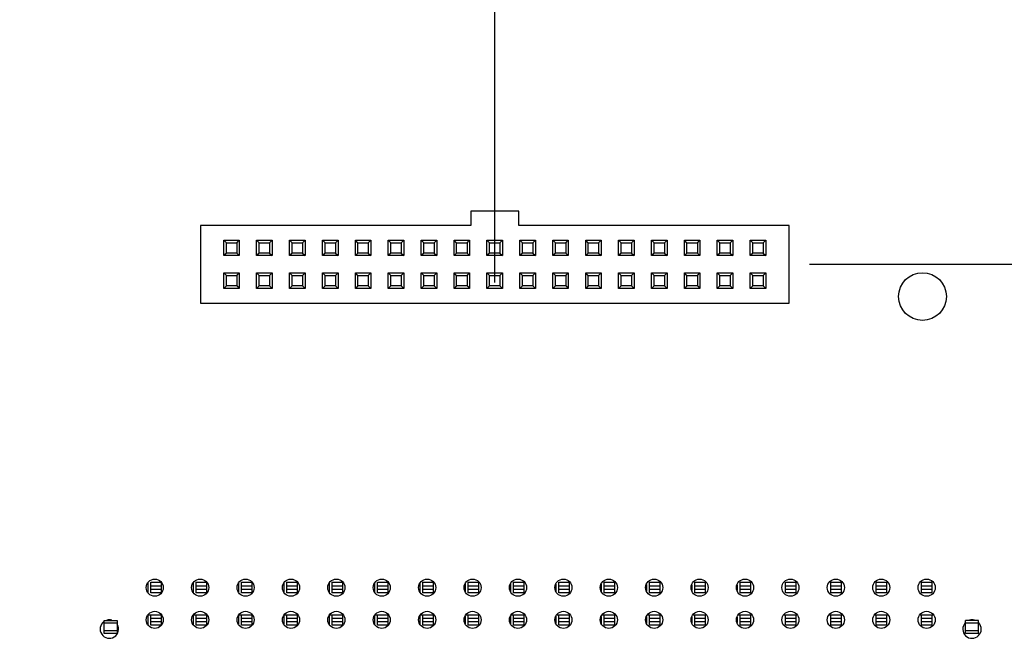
# Model space of a CAD drawing. Header units: inches. Extents: x 0 to 34, y 0 to 22.
# Tile 13 of 20: x 17.1 to 20.1, y 11.1 to 13. Entities that reach past the tile are written whole.
import ezdxf

# ---------------------------------------------------------------- set-up
doc = ezdxf.new("R2010")
doc.units = ezdxf.units.IN
doc.header["$LTSCALE"] = 1.87
doc.header["$MEASUREMENT"] = 0
doc.layers.get('0').update_dxf_attribs({"linetype": 'CONTINUOUS'})
doc.layers.add('02___PRT_ALL_AXES', color=7, linetype='CONTINUOUS')
doc.layers.add('DIMENSIONS', color=7, linetype='CONTINUOUS')
doc.styles.get("Standard").update_dxf_attribs({"font": 'txt', "width": 0.8})
doc.dimstyles.new('DIMSTYLE_1', dxfattribs={"dimtxt": 0.125, "dimasz": 0.18, "dimexe": 0.125, "dimexo": 0.0625, "dimgap": 0.03125, "dimtad": 0, "dimtih": 1, "dimtoh": 1, "dimdec": 3, "dimzin": 4, "dimdsep": 46, "dimtxsty": 'STANDARD', "dimblk": '_FILLED', "dimblk1": '_FILLED', "dimblk2": '_FILLED', "dimcen": 0.09, "dimadec": 0, "dimazin": 0, "dimtp": 0.001, "dimtm": 0.001, "dimtfac": 1, "dimtdec": 3, "dimtofl": 0, "dimtmove": 0, "dimatfit": 3, "dimldrblk": '_FILLED', "dimfxl": 1, "dimtolj": 1, "dimtzin": 4, "dimarcsym": 0})

# ---------------------------------------------------------------- blocks, each defined once
blk = doc.blocks.new('*D2')
at = {"layer": 'DIMENSIONS', "color": 2, "linetype": 'CONTINUOUS'}
blk.add_line((19.5031, 12.2731), (24.6937, 12.2731), dxfattribs=at)
at = {"layer": 'DIMENSIONS', "color": 2, "linetype": 'CONTINUOUS', "insert": (24.7562, 12.3356), "char_height": 0.125, "width": 1.725, "attachment_point": 1, "line_spacing_factor": 0.9}
blk.add_mtext('2X 4.202{\\Ftxt.shx;\\W1.000000;\\H0.125000; }[106.73]', dxfattribs=at)
blk = doc.blocks.new('_FILLED')
at = {"color": 0, "linetype": 'BYBLOCK'}
blk.add_solid([(0, 0), (-1, 0.174), (-1, -0.174)], dxfattribs=at)
blk = doc.blocks.new('*D12')
at = {"layer": 'DIMENSIONS', "color": 2, "linetype": 'CONTINUOUS'}
blk.add_line((18.5462, 12.2175), (18.5462, 17.3626), dxfattribs=at)
at = {"layer": 'DIMENSIONS', "color": 2, "linetype": 'CONTINUOUS', "insert": (18.4837, 17.4251), "char_height": 0.125, "width": 1.325, "attachment_point": 1, "rotation": 90, "line_spacing_factor": 0.9}
blk.add_mtext('1.300{\\Ftxt.shx;\\W1.000000;\\H0.125000; }[33.02]', dxfattribs=at)
blk = doc.blocks.new('*D13')
at = {"layer": 'DIMENSIONS', "color": 2, "linetype": 'CONTINUOUS'}
blk.add_line((15.4962, 12.2175), (15.4962, 17.3626), dxfattribs=at)
at = {"layer": 'DIMENSIONS', "color": 2, "linetype": 'CONTINUOUS', "insert": (15.4337, 17.4251), "char_height": 0.125, "width": 1.425, "attachment_point": 1, "rotation": 90, "line_spacing_factor": 0.9}
blk.add_mtext('4.350{\\Ftxt.shx;\\W1.000000;\\H0.125000; }[110.49]', dxfattribs=at)

msp = doc.modelspace()

# ---------------------------------------------------------------- linework, layer by layer
at = {"color": 7, "linetype": 'CONTINUOUS'}
for p, q in [((18.619, 12.4345), (18.4733, 12.4345)), ((18.4733, 12.4345), (18.4733, 12.3912)), ((18.619, 12.3912), (18.619, 12.4345)), ((17.6517, 12.3912), (17.6517, 12.155)), ((18.4733, 12.3912), (17.6517, 12.3912)), ((19.4406, 12.3912), (18.619, 12.3912)), ((19.4406, 12.155), (19.4406, 12.3912)), ((17.7225, 12.2995), (17.7225, 12.3467)), ((17.7225, 12.3467), (17.7698, 12.3467)), ((17.7304, 12.3388), (17.7225, 12.3467)), ((17.7304, 12.3073), (17.7304, 12.3388)), ((17.7304, 12.3388), (17.7619, 12.3388)), ((17.7619, 12.3388), (17.7698, 12.3467)), ((17.7619, 12.3388), (17.7619, 12.3073)), ((17.7698, 12.3467), (17.7698, 12.2995)), ((17.8225, 12.2995), (17.8225, 12.3467)), ((17.8225, 12.3467), (17.8698, 12.3467)), ((17.8304, 12.3388), (17.8225, 12.3467)), ((17.8304, 12.3073), (17.8304, 12.3388)), ((17.8304, 12.3388), (17.8619, 12.3388)), ((17.8619, 12.3388), (17.8698, 12.3467)), ((17.8619, 12.3388), (17.8619, 12.3073)), ((17.8698, 12.3467), (17.8698, 12.2995)), ((17.9225, 12.3467), (17.9698, 12.3467)), ((17.9225, 12.2995), (17.9225, 12.3467)), ((17.9304, 12.3388), (17.9225, 12.3467)), ((17.9304, 12.3388), (17.9619, 12.3388)), ((17.9304, 12.3073), (17.9304, 12.3388)), ((17.9619, 12.3388), (17.9698, 12.3467)), ((17.9619, 12.3388), (17.9619, 12.3073)), ((17.9698, 12.3467), (17.9698, 12.2995)), ((18.0225, 12.3467), (18.0698, 12.3467)), ((18.0225, 12.2995), (18.0225, 12.3467)), ((18.0304, 12.3388), (18.0225, 12.3467)), ((18.0304, 12.3388), (18.0619, 12.3388)), ((18.0304, 12.3073), (18.0304, 12.3388)), ((18.0619, 12.3388), (18.0698, 12.3467)), ((18.0619, 12.3388), (18.0619, 12.3073)), ((18.0698, 12.3467), (18.0698, 12.2995)), ((18.1225, 12.3467), (18.1698, 12.3467)), ((18.1225, 12.2995), (18.1225, 12.3467)), ((18.1304, 12.3388), (18.1225, 12.3467)), ((18.1304, 12.3388), (18.1619, 12.3388)), ((18.1304, 12.3073), (18.1304, 12.3388)), ((18.1619, 12.3388), (18.1698, 12.3467)), ((18.1619, 12.3388), (18.1619, 12.3073)), ((18.1698, 12.3467), (18.1698, 12.2995)), ((18.2225, 12.3467), (18.2698, 12.3467)), ((18.2225, 12.2995), (18.2225, 12.3467)), ((18.2304, 12.3388), (18.2225, 12.3467)), ((18.2304, 12.3388), (18.2619, 12.3388)), ((18.2304, 12.3073), (18.2304, 12.3388)), ((18.2619, 12.3388), (18.2698, 12.3467)), ((18.2619, 12.3388), (18.2619, 12.3073)), ((18.2698, 12.3467), (18.2698, 12.2995)), ((18.3225, 12.3467), (18.3698, 12.3467)), ((18.3225, 12.2995), (18.3225, 12.3467)), ((18.3304, 12.3388), (18.3225, 12.3467)), ((18.3304, 12.3388), (18.3619, 12.3388)), ((18.3304, 12.3073), (18.3304, 12.3388)), ((18.3619, 12.3388), (18.3698, 12.3467)), ((18.3619, 12.3388), (18.3619, 12.3073)), ((18.3698, 12.3467), (18.3698, 12.2995)), ((18.4225, 12.3467), (18.4698, 12.3467)), ((18.4225, 12.2995), (18.4225, 12.3467)), ((18.4304, 12.3388), (18.4225, 12.3467)), ((18.4304, 12.3388), (18.4619, 12.3388)), ((18.4304, 12.3073), (18.4304, 12.3388)), ((18.4619, 12.3388), (18.4698, 12.3467)), ((18.4619, 12.3388), (18.4619, 12.3073)), ((18.4698, 12.3467), (18.4698, 12.2995)), ((18.5225, 12.3467), (18.5698, 12.3467)), ((18.5225, 12.2995), (18.5225, 12.3467)), ((18.5304, 12.3388), (18.5225, 12.3467)), ((18.5304, 12.3388), (18.5619, 12.3388)), ((18.5304, 12.3073), (18.5304, 12.3388)), ((18.5619, 12.3388), (18.5698, 12.3467)), ((18.5619, 12.3388), (18.5619, 12.3073)), ((18.5698, 12.3467), (18.5698, 12.2995)), ((18.6225, 12.3467), (18.6698, 12.3467)), ((18.6225, 12.2995), (18.6225, 12.3467)), ((18.6304, 12.3388), (18.6225, 12.3467)), ((18.6304, 12.3388), (18.6619, 12.3388)), ((18.6304, 12.3073), (18.6304, 12.3388)), ((18.6619, 12.3388), (18.6698, 12.3467)), ((18.6619, 12.3388), (18.6619, 12.3073)), ((18.6698, 12.3467), (18.6698, 12.2995)), ((18.7225, 12.3467), (18.7698, 12.3467)), ((18.7225, 12.2995), (18.7225, 12.3467)), ((18.7304, 12.3388), (18.7225, 12.3467)), ((18.7304, 12.3388), (18.7619, 12.3388)), ((18.7304, 12.3073), (18.7304, 12.3388)), ((18.7619, 12.3388), (18.7698, 12.3467)), ((18.7619, 12.3388), (18.7619, 12.3073)), ((18.7698, 12.3467), (18.7698, 12.2995)), ((18.8225, 12.3467), (18.8698, 12.3467)), ((18.8225, 12.2995), (18.8225, 12.3467)), ((18.8304, 12.3388), (18.8225, 12.3467)), ((18.8304, 12.3388), (18.8619, 12.3388)), ((18.8304, 12.3073), (18.8304, 12.3388)), ((18.8619, 12.3388), (18.8698, 12.3467)), ((18.8619, 12.3388), (18.8619, 12.3073)), ((18.8698, 12.3467), (18.8698, 12.2995)), ((18.9225, 12.3467), (18.9698, 12.3467)), ((18.9225, 12.2995), (18.9225, 12.3467)), ((18.9304, 12.3388), (18.9225, 12.3467)), ((18.9304, 12.3388), (18.9619, 12.3388)), ((18.9304, 12.3073), (18.9304, 12.3388)), ((18.9619, 12.3388), (18.9698, 12.3467)), ((18.9619, 12.3388), (18.9619, 12.3073)), ((18.9698, 12.3467), (18.9698, 12.2995)), ((19.0225, 12.3467), (19.0698, 12.3467)), ((19.0225, 12.2995), (19.0225, 12.3467)), ((19.0304, 12.3388), (19.0225, 12.3467)), ((19.0304, 12.3388), (19.0619, 12.3388)), ((19.0304, 12.3073), (19.0304, 12.3388)), ((19.0619, 12.3388), (19.0698, 12.3467)), ((19.0619, 12.3388), (19.0619, 12.3073)), ((19.0698, 12.3467), (19.0698, 12.2995)), ((19.1225, 12.3467), (19.1698, 12.3467)), ((19.1225, 12.2995), (19.1225, 12.3467)), ((19.1304, 12.3388), (19.1225, 12.3467)), ((19.1304, 12.3388), (19.1619, 12.3388)), ((19.1304, 12.3073), (19.1304, 12.3388)), ((19.1619, 12.3388), (19.1698, 12.3467)), ((19.1619, 12.3388), (19.1619, 12.3073)), ((19.1698, 12.3467), (19.1698, 12.2995)), ((19.2225, 12.3467), (19.2698, 12.3467)), ((19.2225, 12.2995), (19.2225, 12.3467)), ((19.2304, 12.3388), (19.2225, 12.3467)), ((19.2304, 12.3388), (19.2619, 12.3388)), ((19.2304, 12.3073), (19.2304, 12.3388)), ((19.2619, 12.3388), (19.2698, 12.3467)), ((19.2619, 12.3388), (19.2619, 12.3073)), ((19.2698, 12.3467), (19.2698, 12.2995)), ((19.3225, 12.3467), (19.3698, 12.3467)), ((19.3225, 12.2995), (19.3225, 12.3467)), ((19.3304, 12.3388), (19.3225, 12.3467)), ((19.3304, 12.3388), (19.3619, 12.3388)), ((19.3304, 12.3073), (19.3304, 12.3388)), ((19.3619, 12.3388), (19.3698, 12.3467)), ((19.3619, 12.3388), (19.3619, 12.3073)), ((19.3698, 12.3467), (19.3698, 12.2995)), ((17.7304, 12.3073), (17.7225, 12.2995)), ((17.7619, 12.3073), (17.7304, 12.3073)), ((17.7619, 12.3073), (17.7698, 12.2995)), ((17.8304, 12.3073), (17.8225, 12.2995)), ((17.8619, 12.3073), (17.8304, 12.3073)), ((17.8619, 12.3073), (17.8698, 12.2995)), ((17.9304, 12.3073), (17.9225, 12.2995)), ((17.9619, 12.3073), (17.9304, 12.3073)), ((17.9619, 12.3073), (17.9698, 12.2995)), ((18.0304, 12.3073), (18.0225, 12.2995)), ((18.0619, 12.3073), (18.0304, 12.3073)), ((18.0619, 12.3073), (18.0698, 12.2995)), ((18.1304, 12.3073), (18.1225, 12.2995)), ((18.1619, 12.3073), (18.1304, 12.3073)), ((18.1619, 12.3073), (18.1698, 12.2995)), ((18.2304, 12.3073), (18.2225, 12.2995)), ((18.2619, 12.3073), (18.2304, 12.3073)), ((18.2619, 12.3073), (18.2698, 12.2995)), ((18.3304, 12.3073), (18.3225, 12.2995)), ((18.3619, 12.3073), (18.3304, 12.3073)), ((18.3619, 12.3073), (18.3698, 12.2995)), ((18.4304, 12.3073), (18.4225, 12.2995)), ((18.4619, 12.3073), (18.4304, 12.3073)), ((18.4619, 12.3073), (18.4698, 12.2995)), ((18.5304, 12.3073), (18.5225, 12.2995)), ((18.5619, 12.3073), (18.5304, 12.3073)), ((18.5619, 12.3073), (18.5698, 12.2995)), ((18.6304, 12.3073), (18.6225, 12.2995)), ((18.6619, 12.3073), (18.6304, 12.3073)), ((18.6619, 12.3073), (18.6698, 12.2995)), ((18.7304, 12.3073), (18.7225, 12.2995)), ((18.7619, 12.3073), (18.7304, 12.3073)), ((18.7619, 12.3073), (18.7698, 12.2995)), ((18.8304, 12.3073), (18.8225, 12.2995)), ((18.8619, 12.3073), (18.8304, 12.3073)), ((18.8619, 12.3073), (18.8698, 12.2995)), ((18.9304, 12.3073), (18.9225, 12.2995)), ((18.9619, 12.3073), (18.9304, 12.3073)), ((18.9619, 12.3073), (18.9698, 12.2995)), ((19.0304, 12.3073), (19.0225, 12.2995)), ((19.0619, 12.3073), (19.0304, 12.3073)), ((19.0619, 12.3073), (19.0698, 12.2995)), ((19.1304, 12.3073), (19.1225, 12.2995)), ((19.1619, 12.3073), (19.1304, 12.3073)), ((19.1619, 12.3073), (19.1698, 12.2995)), ((19.2304, 12.3073), (19.2225, 12.2995)), ((19.2619, 12.3073), (19.2304, 12.3073)), ((19.2619, 12.3073), (19.2698, 12.2995)), ((19.3304, 12.3073), (19.3225, 12.2995)), ((19.3619, 12.3073), (19.3304, 12.3073)), ((19.3619, 12.3073), (19.3698, 12.2995)), ((17.7698, 12.2995), (17.7225, 12.2995)), ((17.8698, 12.2995), (17.8225, 12.2995)), ((17.9698, 12.2995), (17.9225, 12.2995)), ((18.0698, 12.2995), (18.0225, 12.2995)), ((18.1698, 12.2995), (18.1225, 12.2995)), ((18.2698, 12.2995), (18.2225, 12.2995)), ((18.3698, 12.2995), (18.3225, 12.2995)), ((18.4698, 12.2995), (18.4225, 12.2995)), ((18.5698, 12.2995), (18.5225, 12.2995)), ((18.6698, 12.2995), (18.6225, 12.2995)), ((18.7698, 12.2995), (18.7225, 12.2995)), ((18.8698, 12.2995), (18.8225, 12.2995)), ((18.9698, 12.2995), (18.9225, 12.2995)), ((19.0698, 12.2995), (19.0225, 12.2995)), ((19.1698, 12.2995), (19.1225, 12.2995)), ((19.2698, 12.2995), (19.2225, 12.2995)), ((19.3698, 12.2995), (19.3225, 12.2995)), ((17.7225, 12.1995), (17.7225, 12.2467)), ((17.7225, 12.2467), (17.7698, 12.2467)), ((17.7304, 12.2388), (17.7225, 12.2467)), ((17.7619, 12.2388), (17.7698, 12.2467)), ((17.7698, 12.2467), (17.7698, 12.1995)), ((17.8225, 12.1995), (17.8225, 12.2467)), ((17.8225, 12.2467), (17.8698, 12.2467)), ((17.8304, 12.2388), (17.8225, 12.2467)), ((17.8619, 12.2388), (17.8698, 12.2467)), ((17.8698, 12.2467), (17.8698, 12.1995)), ((17.9225, 12.2467), (17.9698, 12.2467)), ((17.9225, 12.1995), (17.9225, 12.2467)), ((17.9304, 12.2388), (17.9225, 12.2467)), ((17.9619, 12.2388), (17.9698, 12.2467)), ((17.9698, 12.2467), (17.9698, 12.1995)), ((18.0225, 12.2467), (18.0698, 12.2467)), ((18.0225, 12.1995), (18.0225, 12.2467)), ((18.0304, 12.2388), (18.0225, 12.2467)), ((18.0619, 12.2388), (18.0698, 12.2467)), ((18.0698, 12.2467), (18.0698, 12.1995)), ((18.1225, 12.2467), (18.1698, 12.2467)), ((18.1225, 12.1995), (18.1225, 12.2467)), ((18.1304, 12.2388), (18.1225, 12.2467)), ((18.1619, 12.2388), (18.1698, 12.2467)), ((18.1698, 12.2467), (18.1698, 12.1995)), ((18.2225, 12.2467), (18.2698, 12.2467)), ((18.2225, 12.1995), (18.2225, 12.2467)), ((18.2304, 12.2388), (18.2225, 12.2467)), ((18.2619, 12.2388), (18.2698, 12.2467)), ((18.2698, 12.2467), (18.2698, 12.1995)), ((18.3225, 12.2467), (18.3698, 12.2467)), ((18.3225, 12.1995), (18.3225, 12.2467)), ((18.3304, 12.2388), (18.3225, 12.2467)), ((18.3619, 12.2388), (18.3698, 12.2467)), ((18.3698, 12.2467), (18.3698, 12.1995)), ((18.4225, 12.2467), (18.4698, 12.2467)), ((18.4225, 12.1995), (18.4225, 12.2467)), ((18.4304, 12.2388), (18.4225, 12.2467)), ((18.4619, 12.2388), (18.4698, 12.2467)), ((18.4698, 12.2467), (18.4698, 12.1995)), ((18.5225, 12.2467), (18.5698, 12.2467)), ((18.5225, 12.1995), (18.5225, 12.2467)), ((18.5304, 12.2388), (18.5225, 12.2467)), ((18.5619, 12.2388), (18.5698, 12.2467)), ((18.5698, 12.2467), (18.5698, 12.1995)), ((18.6225, 12.2467), (18.6698, 12.2467)), ((18.6225, 12.1995), (18.6225, 12.2467)), ((18.6304, 12.2388), (18.6225, 12.2467)), ((18.6619, 12.2388), (18.6698, 12.2467)), ((18.6698, 12.2467), (18.6698, 12.1995)), ((18.7225, 12.2467), (18.7698, 12.2467)), ((18.7225, 12.1995), (18.7225, 12.2467)), ((18.7304, 12.2388), (18.7225, 12.2467)), ((18.7619, 12.2388), (18.7698, 12.2467)), ((18.7698, 12.2467), (18.7698, 12.1995)), ((18.8225, 12.2467), (18.8698, 12.2467)), ((18.8225, 12.1995), (18.8225, 12.2467)), ((18.8304, 12.2388), (18.8225, 12.2467)), ((18.8619, 12.2388), (18.8698, 12.2467)), ((18.8698, 12.2467), (18.8698, 12.1995)), ((18.9225, 12.2467), (18.9698, 12.2467)), ((18.9225, 12.1995), (18.9225, 12.2467)), ((18.9304, 12.2388), (18.9225, 12.2467)), ((18.9619, 12.2388), (18.9698, 12.2467)), ((18.9698, 12.2467), (18.9698, 12.1995)), ((19.0225, 12.2467), (19.0698, 12.2467)), ((19.0225, 12.1995), (19.0225, 12.2467)), ((19.0304, 12.2388), (19.0225, 12.2467)), ((19.0619, 12.2388), (19.0698, 12.2467)), ((19.0698, 12.2467), (19.0698, 12.1995)), ((19.1225, 12.2467), (19.1698, 12.2467)), ((19.1225, 12.1995), (19.1225, 12.2467)), ((19.1304, 12.2388), (19.1225, 12.2467)), ((19.1619, 12.2388), (19.1698, 12.2467)), ((19.1698, 12.2467), (19.1698, 12.1995)), ((19.2225, 12.2467), (19.2698, 12.2467)), ((19.2225, 12.1995), (19.2225, 12.2467)), ((19.2304, 12.2388), (19.2225, 12.2467)), ((19.2619, 12.2388), (19.2698, 12.2467)), ((19.2698, 12.2467), (19.2698, 12.1995)), ((19.3225, 12.2467), (19.3698, 12.2467)), ((19.3225, 12.1995), (19.3225, 12.2467)), ((19.3304, 12.2388), (19.3225, 12.2467)), ((19.3619, 12.2388), (19.3698, 12.2467)), ((19.3698, 12.2467), (19.3698, 12.1995)), ((17.7304, 12.2073), (17.7304, 12.2388)), ((17.7304, 12.2388), (17.7619, 12.2388)), ((17.7619, 12.2388), (17.7619, 12.2073)), ((17.8304, 12.2073), (17.8304, 12.2388)), ((17.8304, 12.2388), (17.8619, 12.2388)), ((17.8619, 12.2388), (17.8619, 12.2073)), ((17.9304, 12.2388), (17.9619, 12.2388)), ((17.9304, 12.2073), (17.9304, 12.2388)), ((17.9619, 12.2388), (17.9619, 12.2073)), ((18.0304, 12.2388), (18.0619, 12.2388)), ((18.0304, 12.2073), (18.0304, 12.2388)), ((18.0619, 12.2388), (18.0619, 12.2073)), ((18.1304, 12.2388), (18.1619, 12.2388)), ((18.1304, 12.2073), (18.1304, 12.2388)), ((18.1619, 12.2388), (18.1619, 12.2073)), ((18.2304, 12.2388), (18.2619, 12.2388)), ((18.2304, 12.2073), (18.2304, 12.2388)), ((18.2619, 12.2388), (18.2619, 12.2073)), ((18.3304, 12.2388), (18.3619, 12.2388)), ((18.3304, 12.2073), (18.3304, 12.2388)), ((18.3619, 12.2388), (18.3619, 12.2073)), ((18.4304, 12.2388), (18.4619, 12.2388)), ((18.4304, 12.2073), (18.4304, 12.2388)), ((18.4619, 12.2388), (18.4619, 12.2073)), ((18.5304, 12.2388), (18.5619, 12.2388)), ((18.5304, 12.2073), (18.5304, 12.2388)), ((18.5619, 12.2388), (18.5619, 12.2073)), ((18.6304, 12.2388), (18.6619, 12.2388)), ((18.6304, 12.2073), (18.6304, 12.2388)), ((18.6619, 12.2388), (18.6619, 12.2073)), ((18.7304, 12.2388), (18.7619, 12.2388)), ((18.7304, 12.2073), (18.7304, 12.2388)), ((18.7619, 12.2388), (18.7619, 12.2073)), ((18.8304, 12.2388), (18.8619, 12.2388)), ((18.8304, 12.2073), (18.8304, 12.2388)), ((18.8619, 12.2388), (18.8619, 12.2073)), ((18.9304, 12.2388), (18.9619, 12.2388)), ((18.9304, 12.2073), (18.9304, 12.2388)), ((18.9619, 12.2388), (18.9619, 12.2073)), ((19.0304, 12.2388), (19.0619, 12.2388)), ((19.0304, 12.2073), (19.0304, 12.2388)), ((19.0619, 12.2388), (19.0619, 12.2073)), ((19.1304, 12.2388), (19.1619, 12.2388)), ((19.1304, 12.2073), (19.1304, 12.2388)), ((19.1619, 12.2388), (19.1619, 12.2073)), ((19.2304, 12.2388), (19.2619, 12.2388)), ((19.2304, 12.2073), (19.2304, 12.2388)), ((19.2619, 12.2388), (19.2619, 12.2073)), ((19.3304, 12.2388), (19.3619, 12.2388)), ((19.3304, 12.2073), (19.3304, 12.2388)), ((19.3619, 12.2388), (19.3619, 12.2073)), ((17.7304, 12.2073), (17.7225, 12.1995)), ((17.7698, 12.1995), (17.7225, 12.1995)), ((17.7619, 12.2073), (17.7304, 12.2073)), ((17.7619, 12.2073), (17.7698, 12.1995)), ((17.8304, 12.2073), (17.8225, 12.1995)), ((17.8698, 12.1995), (17.8225, 12.1995)), ((17.8619, 12.2073), (17.8304, 12.2073)), ((17.8619, 12.2073), (17.8698, 12.1995)), ((17.9304, 12.2073), (17.9225, 12.1995)), ((17.9698, 12.1995), (17.9225, 12.1995)), ((17.9619, 12.2073), (17.9304, 12.2073)), ((17.9619, 12.2073), (17.9698, 12.1995)), ((18.0304, 12.2073), (18.0225, 12.1995)), ((18.0698, 12.1995), (18.0225, 12.1995)), ((18.0619, 12.2073), (18.0304, 12.2073)), ((18.0619, 12.2073), (18.0698, 12.1995)), ((18.1304, 12.2073), (18.1225, 12.1995)), ((18.1698, 12.1995), (18.1225, 12.1995)), ((18.1619, 12.2073), (18.1304, 12.2073)), ((18.1619, 12.2073), (18.1698, 12.1995)), ((18.2304, 12.2073), (18.2225, 12.1995)), ((18.2698, 12.1995), (18.2225, 12.1995)), ((18.2619, 12.2073), (18.2304, 12.2073)), ((18.2619, 12.2073), (18.2698, 12.1995)), ((18.3304, 12.2073), (18.3225, 12.1995)), ((18.3698, 12.1995), (18.3225, 12.1995)), ((18.3619, 12.2073), (18.3304, 12.2073)), ((18.3619, 12.2073), (18.3698, 12.1995)), ((18.4304, 12.2073), (18.4225, 12.1995)), ((18.4698, 12.1995), (18.4225, 12.1995)), ((18.4619, 12.2073), (18.4304, 12.2073)), ((18.4619, 12.2073), (18.4698, 12.1995)), ((18.5304, 12.2073), (18.5225, 12.1995)), ((18.5698, 12.1995), (18.5225, 12.1995)), ((18.5619, 12.2073), (18.5304, 12.2073)), ((18.5619, 12.2073), (18.5698, 12.1995)), ((18.6304, 12.2073), (18.6225, 12.1995)), ((18.6698, 12.1995), (18.6225, 12.1995)), ((18.6619, 12.2073), (18.6304, 12.2073)), ((18.6619, 12.2073), (18.6698, 12.1995)), ((18.7304, 12.2073), (18.7225, 12.1995)), ((18.7698, 12.1995), (18.7225, 12.1995)), ((18.7619, 12.2073), (18.7304, 12.2073)), ((18.7619, 12.2073), (18.7698, 12.1995)), ((18.8304, 12.2073), (18.8225, 12.1995)), ((18.8698, 12.1995), (18.8225, 12.1995)), ((18.8619, 12.2073), (18.8304, 12.2073)), ((18.8619, 12.2073), (18.8698, 12.1995)), ((18.9304, 12.2073), (18.9225, 12.1995)), ((18.9698, 12.1995), (18.9225, 12.1995)), ((18.9619, 12.2073), (18.9304, 12.2073)), ((18.9619, 12.2073), (18.9698, 12.1995)), ((19.0304, 12.2073), (19.0225, 12.1995)), ((19.0698, 12.1995), (19.0225, 12.1995)), ((19.0619, 12.2073), (19.0304, 12.2073)), ((19.0619, 12.2073), (19.0698, 12.1995)), ((19.1304, 12.2073), (19.1225, 12.1995)), ((19.1698, 12.1995), (19.1225, 12.1995)), ((19.1619, 12.2073), (19.1304, 12.2073)), ((19.1619, 12.2073), (19.1698, 12.1995)), ((19.2304, 12.2073), (19.2225, 12.1995)), ((19.2698, 12.1995), (19.2225, 12.1995)), ((19.2619, 12.2073), (19.2304, 12.2073)), ((19.2619, 12.2073), (19.2698, 12.1995)), ((19.3304, 12.2073), (19.3225, 12.1995)), ((19.3698, 12.1995), (19.3225, 12.1995)), ((19.3619, 12.2073), (19.3304, 12.2073)), ((19.3619, 12.2073), (19.3698, 12.1995)), ((17.6517, 12.155), (19.4406, 12.155))]:
    msp.add_line(p, q, dxfattribs=at)
at = {"color": 6, "linetype": 'CONTINUOUS'}
for p, q in [((17.4917, 11.3048), (17.4917, 11.276)), ((17.5006, 11.3066), (17.5321, 11.3066)), ((17.5006, 11.2751), (17.5006, 11.3066)), ((17.5006, 11.296), (17.5321, 11.296)), ((17.5006, 11.2856), (17.5321, 11.2856)), ((17.5321, 11.3066), (17.5321, 11.2751)), ((17.6295, 11.3046), (17.6295, 11.2762)), ((17.6384, 11.3066), (17.6698, 11.3066)), ((17.6384, 11.2751), (17.6384, 11.3066)), ((17.6384, 11.296), (17.6698, 11.296)), ((17.6384, 11.2856), (17.6698, 11.2856)), ((17.6698, 11.3066), (17.6698, 11.2751)), ((17.7673, 11.3044), (17.7673, 11.2764)), ((17.7761, 11.3066), (17.8076, 11.3066)), ((17.7761, 11.2751), (17.7761, 11.3066)), ((17.7761, 11.296), (17.8076, 11.296)), ((17.7761, 11.2856), (17.8076, 11.2856)), ((17.8076, 11.3066), (17.8076, 11.2751)), ((17.9051, 11.3042), (17.9051, 11.2766)), ((17.9139, 11.3066), (17.9454, 11.3066)), ((17.9139, 11.2751), (17.9139, 11.3066)), ((17.9139, 11.296), (17.9454, 11.296)), ((17.9139, 11.2856), (17.9454, 11.2856)), ((17.9454, 11.3066), (17.9454, 11.2751)), ((18.0429, 11.304), (18.0429, 11.2768)), ((18.0517, 11.3066), (18.0832, 11.3066)), ((18.0517, 11.2751), (18.0517, 11.3066)), ((18.0517, 11.296), (18.0832, 11.296)), ((18.0517, 11.2856), (18.0832, 11.2856)), ((18.0832, 11.3066), (18.0832, 11.2751)), ((18.1807, 11.3038), (18.1807, 11.2771)), ((18.1895, 11.3066), (18.221, 11.3066)), ((18.1895, 11.2751), (18.1895, 11.3066)), ((18.1895, 11.296), (18.221, 11.296)), ((18.1895, 11.2856), (18.221, 11.2856)), ((18.221, 11.3066), (18.221, 11.2751)), ((18.3185, 11.3036), (18.3185, 11.2773)), ((18.3273, 11.3066), (18.3588, 11.3066)), ((18.3273, 11.2751), (18.3273, 11.3066)), ((18.3273, 11.296), (18.3588, 11.296)), ((18.3273, 11.2856), (18.3588, 11.2856)), ((18.3588, 11.3066), (18.3588, 11.2751)), ((18.4563, 11.3033), (18.4563, 11.2776)), ((18.4651, 11.3066), (18.4966, 11.3066)), ((18.4651, 11.2751), (18.4651, 11.3066)), ((18.4651, 11.296), (18.4966, 11.296)), ((18.4651, 11.2856), (18.4966, 11.2856)), ((18.4966, 11.3066), (18.4966, 11.2751)), ((18.5941, 11.3025), (18.5941, 11.2783)), ((18.6029, 11.3066), (18.6344, 11.3066)), ((18.6029, 11.2751), (18.6029, 11.3066)), ((18.6029, 11.296), (18.6344, 11.296)), ((18.6029, 11.2856), (18.6344, 11.2856)), ((18.6344, 11.3066), (18.6344, 11.2751)), ((18.7319, 11.3017), (18.7319, 11.2791)), ((18.7407, 11.3066), (18.7722, 11.3066)), ((18.7407, 11.2751), (18.7407, 11.3066)), ((18.7407, 11.296), (18.7722, 11.296)), ((18.7407, 11.2856), (18.7722, 11.2856)), ((18.7722, 11.3066), (18.7722, 11.2751)), ((18.8697, 11.301), (18.8697, 11.2799)), ((18.8785, 11.3066), (18.91, 11.3066)), ((18.8785, 11.2751), (18.8785, 11.3066)), ((18.8785, 11.296), (18.91, 11.296)), ((18.8785, 11.2856), (18.91, 11.2856)), ((18.91, 11.3066), (18.91, 11.2751)), ((19.0074, 11.3002), (19.0074, 11.2806)), ((19.0163, 11.3066), (19.0478, 11.3066)), ((19.0163, 11.2751), (19.0163, 11.3066)), ((19.0163, 11.296), (19.0478, 11.296)), ((19.0163, 11.2856), (19.0478, 11.2856)), ((19.0478, 11.3066), (19.0478, 11.2751)), ((19.1452, 11.2994), (19.1452, 11.2814)), ((19.1541, 11.3066), (19.1856, 11.3066)), ((19.1541, 11.2751), (19.1541, 11.3066)), ((19.1541, 11.296), (19.1856, 11.296)), ((19.1541, 11.2856), (19.1856, 11.2856)), ((19.1856, 11.3066), (19.1856, 11.2751)), ((19.283, 11.2987), (19.283, 11.2822)), ((19.2919, 11.3066), (19.3234, 11.3066)), ((19.2919, 11.2751), (19.2919, 11.3066)), ((19.2919, 11.296), (19.3234, 11.296)), ((19.2919, 11.2856), (19.3234, 11.2856)), ((19.3234, 11.3066), (19.3234, 11.2751)), ((19.4297, 11.3066), (19.4612, 11.3066)), ((19.4297, 11.2751), (19.4297, 11.3066)), ((19.4297, 11.296), (19.4612, 11.296)), ((19.4297, 11.2856), (19.4612, 11.2856)), ((19.4612, 11.3066), (19.4612, 11.2751)), ((19.5675, 11.3066), (19.599, 11.3066)), ((19.5675, 11.2751), (19.5675, 11.3066)), ((19.5675, 11.296), (19.599, 11.296)), ((19.5675, 11.2856), (19.599, 11.2856)), ((19.599, 11.3066), (19.599, 11.2751)), ((19.7053, 11.3066), (19.7368, 11.3066)), ((19.7053, 11.2751), (19.7053, 11.3066)), ((19.7053, 11.296), (19.7368, 11.296)), ((19.7053, 11.2856), (19.7368, 11.2856)), ((19.7368, 11.3066), (19.7368, 11.2751)), ((19.8431, 11.3066), (19.8746, 11.3066)), ((19.8431, 11.2751), (19.8431, 11.3066)), ((19.8431, 11.296), (19.8746, 11.296)), ((19.8431, 11.2856), (19.8746, 11.2856)), ((19.8746, 11.3066), (19.8746, 11.2751)), ((17.5321, 11.2751), (17.5006, 11.2751)), ((17.6698, 11.2751), (17.6384, 11.2751)), ((17.8076, 11.2751), (17.7761, 11.2751)), ((17.9454, 11.2751), (17.9139, 11.2751)), ((18.0832, 11.2751), (18.0517, 11.2751)), ((18.221, 11.2751), (18.1895, 11.2751)), ((18.3588, 11.2751), (18.3273, 11.2751)), ((18.4966, 11.2751), (18.4651, 11.2751)), ((18.6344, 11.2751), (18.6029, 11.2751)), ((18.7722, 11.2751), (18.7407, 11.2751)), ((18.91, 11.2751), (18.8785, 11.2751)), ((19.0478, 11.2751), (19.0163, 11.2751)), ((19.1856, 11.2751), (19.1541, 11.2751)), ((19.3234, 11.2751), (19.2919, 11.2751)), ((19.4612, 11.2751), (19.4297, 11.2751)), ((19.599, 11.2751), (19.5675, 11.2751)), ((19.7368, 11.2751), (19.7053, 11.2751)), ((19.8746, 11.2751), (19.8431, 11.2751)), ((17.4917, 11.2068), (17.4917, 11.178)), ((17.4931, 11.2082), (17.5321, 11.2082)), ((17.5006, 11.1767), (17.5006, 11.2082)), ((17.5006, 11.1976), (17.5321, 11.1976)), ((17.5321, 11.2082), (17.5321, 11.1767)), ((17.6295, 11.2066), (17.6295, 11.1782)), ((17.6311, 11.2082), (17.6698, 11.2082)), ((17.6384, 11.1767), (17.6384, 11.2082)), ((17.6384, 11.1976), (17.6698, 11.1976)), ((17.6698, 11.2082), (17.6698, 11.1767)), ((17.7673, 11.2064), (17.7673, 11.1784)), ((17.7691, 11.2082), (17.8076, 11.2082)), ((17.7761, 11.1767), (17.7761, 11.2082)), ((17.7761, 11.1976), (17.8076, 11.1976)), ((17.8076, 11.2082), (17.8076, 11.1767)), ((17.9051, 11.2062), (17.9051, 11.1786)), ((17.9071, 11.2082), (17.9454, 11.2082)), ((17.9139, 11.1767), (17.9139, 11.2082)), ((17.9139, 11.1976), (17.9454, 11.1976)), ((17.9454, 11.2082), (17.9454, 11.1767)), ((18.0429, 11.206), (18.0429, 11.1788)), ((18.0451, 11.2082), (18.0832, 11.2082)), ((18.0517, 11.1767), (18.0517, 11.2082)), ((18.0517, 11.1976), (18.0832, 11.1976)), ((18.0832, 11.2082), (18.0832, 11.1767)), ((18.1807, 11.2058), (18.1807, 11.1791)), ((18.1831, 11.2082), (18.221, 11.2082)), ((18.1895, 11.1767), (18.1895, 11.2082)), ((18.1895, 11.1976), (18.221, 11.1976)), ((18.221, 11.2082), (18.221, 11.1767)), ((18.3185, 11.2056), (18.3185, 11.1793)), ((18.3211, 11.2082), (18.3588, 11.2082)), ((18.3273, 11.1767), (18.3273, 11.2082)), ((18.3273, 11.1976), (18.3588, 11.1976)), ((18.3588, 11.2082), (18.3588, 11.1767)), ((18.4563, 11.2053), (18.4563, 11.1796)), ((18.4591, 11.2082), (18.4966, 11.2082)), ((18.4651, 11.1767), (18.4651, 11.2082)), ((18.4651, 11.1976), (18.4966, 11.1976)), ((18.4966, 11.2082), (18.4966, 11.1767)), ((18.5941, 11.2045), (18.5941, 11.1803)), ((18.5971, 11.2082), (18.6344, 11.2082)), ((18.6029, 11.1767), (18.6029, 11.2082)), ((18.6029, 11.1976), (18.6344, 11.1976)), ((18.6344, 11.2082), (18.6344, 11.1767)), ((18.7319, 11.2037), (18.7319, 11.1811)), ((18.7351, 11.2082), (18.7722, 11.2082)), ((18.7407, 11.1767), (18.7407, 11.2082)), ((18.7407, 11.1976), (18.7722, 11.1976)), ((18.7722, 11.2082), (18.7722, 11.1767)), ((18.8697, 11.203), (18.8697, 11.1819)), ((18.8731, 11.2082), (18.91, 11.2082)), ((18.8785, 11.1767), (18.8785, 11.2082)), ((18.8785, 11.1976), (18.91, 11.1976)), ((18.91, 11.2082), (18.91, 11.1767)), ((19.0074, 11.2022), (19.0074, 11.1826)), ((19.0111, 11.2082), (19.0478, 11.2082)), ((19.0163, 11.1767), (19.0163, 11.2082)), ((19.0163, 11.1976), (19.0478, 11.1976)), ((19.0478, 11.2082), (19.0478, 11.1767)), ((19.1452, 11.2014), (19.1452, 11.1834)), ((19.1491, 11.2082), (19.1886, 11.2082)), ((19.1541, 11.1767), (19.1541, 11.2082)), ((19.1541, 11.1976), (19.1856, 11.1976)), ((19.1856, 11.2082), (19.1856, 11.1767)), ((19.283, 11.2007), (19.283, 11.1842)), ((19.2871, 11.2082), (19.3266, 11.2082)), ((19.2919, 11.1767), (19.2919, 11.2082)), ((19.2919, 11.1976), (19.3234, 11.1976)), ((19.3234, 11.2082), (19.3234, 11.1767)), ((19.4251, 11.2082), (19.4646, 11.2082)), ((19.4297, 11.1767), (19.4297, 11.2082)), ((19.4297, 11.1976), (19.4612, 11.1976)), ((19.4612, 11.2082), (19.4612, 11.1767)), ((19.5631, 11.2082), (19.6026, 11.2082)), ((19.5675, 11.1767), (19.5675, 11.2082)), ((19.5675, 11.1976), (19.599, 11.1976)), ((19.599, 11.2082), (19.599, 11.1767)), ((19.7011, 11.2082), (19.7406, 11.2082)), ((19.7053, 11.1767), (19.7053, 11.2082)), ((19.7053, 11.1976), (19.7368, 11.1976)), ((19.7368, 11.2082), (19.7368, 11.1767)), ((19.8391, 11.2082), (19.8786, 11.2082)), ((19.8431, 11.1767), (19.8431, 11.2082)), ((19.8431, 11.1976), (19.8746, 11.1976)), ((19.8746, 11.2082), (19.8746, 11.1767)), ((17.3588, 11.1905), (17.3982, 11.1905)), ((17.3588, 11.1511), (17.3588, 11.1905)), ((17.3982, 11.1826), (17.3588, 11.1826)), ((17.3982, 11.1905), (17.3982, 11.1511)), ((17.5006, 11.1872), (17.5321, 11.1872)), ((17.5321, 11.1767), (17.5006, 11.1767)), ((17.6384, 11.1872), (17.6698, 11.1872)), ((17.6698, 11.1767), (17.6384, 11.1767)), ((17.7761, 11.1872), (17.8076, 11.1872)), ((17.8076, 11.1767), (17.7761, 11.1767)), ((17.9139, 11.1872), (17.9454, 11.1872)), ((17.9454, 11.1767), (17.9139, 11.1767)), ((18.0517, 11.1872), (18.0832, 11.1872)), ((18.0832, 11.1767), (18.0517, 11.1767)), ((18.1895, 11.1872), (18.221, 11.1872)), ((18.221, 11.1767), (18.1895, 11.1767)), ((18.3273, 11.1872), (18.3588, 11.1872)), ((18.3588, 11.1767), (18.3273, 11.1767)), ((18.4651, 11.1872), (18.4966, 11.1872)), ((18.4966, 11.1767), (18.4651, 11.1767)), ((18.6029, 11.1872), (18.6344, 11.1872)), ((18.6344, 11.1767), (18.6029, 11.1767)), ((18.7407, 11.1872), (18.7722, 11.1872)), ((18.7722, 11.1767), (18.7407, 11.1767)), ((18.8785, 11.1872), (18.91, 11.1872)), ((18.91, 11.1767), (18.8785, 11.1767)), ((19.0163, 11.1872), (19.0478, 11.1872)), ((19.0478, 11.1767), (19.0163, 11.1767)), ((19.1541, 11.1872), (19.1856, 11.1872)), ((19.1856, 11.1767), (19.1541, 11.1767)), ((19.2919, 11.1872), (19.3234, 11.1872)), ((19.3234, 11.1767), (19.2919, 11.1767)), ((19.4297, 11.1872), (19.4612, 11.1872)), ((19.4612, 11.1767), (19.4297, 11.1767)), ((19.5675, 11.1872), (19.599, 11.1872)), ((19.599, 11.1767), (19.5675, 11.1767)), ((19.7053, 11.1872), (19.7368, 11.1872)), ((19.7368, 11.1767), (19.7053, 11.1767)), ((19.8431, 11.1872), (19.8746, 11.1872)), ((19.8746, 11.1767), (19.8431, 11.1767)), ((20.0163, 11.1905), (19.9769, 11.1905)), ((19.9769, 11.1511), (19.9769, 11.1905)), ((20.0163, 11.1826), (19.9769, 11.1826)), ((20.0163, 11.1511), (20.0163, 11.1905)), ((17.3982, 11.159), (17.3588, 11.159)), ((17.3982, 11.1511), (17.3588, 11.1511)), ((20.0163, 11.159), (19.9769, 11.159)), ((20.0163, 11.1511), (19.9769, 11.1511))]:
    msp.add_line(p, q, dxfattribs=at)
at = {"layer": '02___PRT_ALL_AXES', "color": 7, "linetype": 'CONTINUOUS'}
for centre, radius in [((19.8462, 12.1751), 0.0725), ((17.5128, 11.2904), 0.026), ((17.6508, 11.2904), 0.026), ((17.7888, 11.2904), 0.026), ((17.9268, 11.2904), 0.026), ((18.0648, 11.2904), 0.026), ((18.2028, 11.2904), 0.026), ((18.3408, 11.2904), 0.026), ((18.4788, 11.2904), 0.026), ((18.6168, 11.2904), 0.026), ((18.7548, 11.2904), 0.026), ((18.8928, 11.2904), 0.026), ((19.0308, 11.2904), 0.026), ((19.1688, 11.2904), 0.026), ((19.3068, 11.2904), 0.026), ((19.4448, 11.2904), 0.026), ((19.5828, 11.2904), 0.026), ((19.7208, 11.2904), 0.026), ((19.8588, 11.2904), 0.026), ((17.5128, 11.1924), 0.026), ((17.6508, 11.1924), 0.026), ((17.7888, 11.1924), 0.026), ((17.9268, 11.1924), 0.026), ((18.0648, 11.1924), 0.026), ((18.2028, 11.1924), 0.026), ((18.3408, 11.1924), 0.026), ((18.4788, 11.1924), 0.026), ((18.6168, 11.1924), 0.026), ((18.7548, 11.1924), 0.026), ((18.8928, 11.1924), 0.026), ((19.0308, 11.1924), 0.026), ((19.1688, 11.1924), 0.026), ((19.3068, 11.1924), 0.026), ((19.4448, 11.1924), 0.026), ((19.5828, 11.1924), 0.026), ((19.7208, 11.1924), 0.026), ((19.8588, 11.1924), 0.026)]:
    msp.add_circle(centre, radius, dxfattribs=at)
for centre, start, end in [((17.3748, 11.1644), 73.7683, 106.2317), ((19.9968, 11.1644), 73.7683, 106.2317), ((17.3748, 11.1644), 125.7215, 30), ((19.9968, 11.1644), 137.5932, 43.0192)]:
    msp.add_arc(centre, 0.028, start, end, dxfattribs=at)

# ---------------------------------------------------------------- dimensions: what is measured, and where the dimension line sits
at = {"layer": 'DIMENSIONS', "color": 2, "linetype": 'CONTINUOUS'}
for feature_location, picture, middle in [((15.4962, 12.2175), '*D13', (15.4962, 18.1376)), ((18.5462, 12.2175), '*D12', (18.5462, 18.0876))]:
    dim = msp.add_ordinate_dim(feature_location=feature_location, offset=(0, 5.1451), dtype=1, origin=(19.8462, 12.155), dimstyle='DIMSTYLE_1', dxfattribs=at)
    dim.commit()
    dim.dimension.update_dxf_attribs({"geometry": picture, "text_midpoint": middle})
dim = msp.add_ordinate_dim(feature_location=(19.5031, 12.2731), offset=(5.1905, 0), dtype=0, origin=(19.4406, 16.4751), text='2X <>', dimstyle='DIMSTYLE_1', dxfattribs=at)
dim.commit()
dim.dimension.update_dxf_attribs({"geometry": '*D2', "text_midpoint": (25.6187, 12.2731)})

doc.saveas('drawing.dxf')
